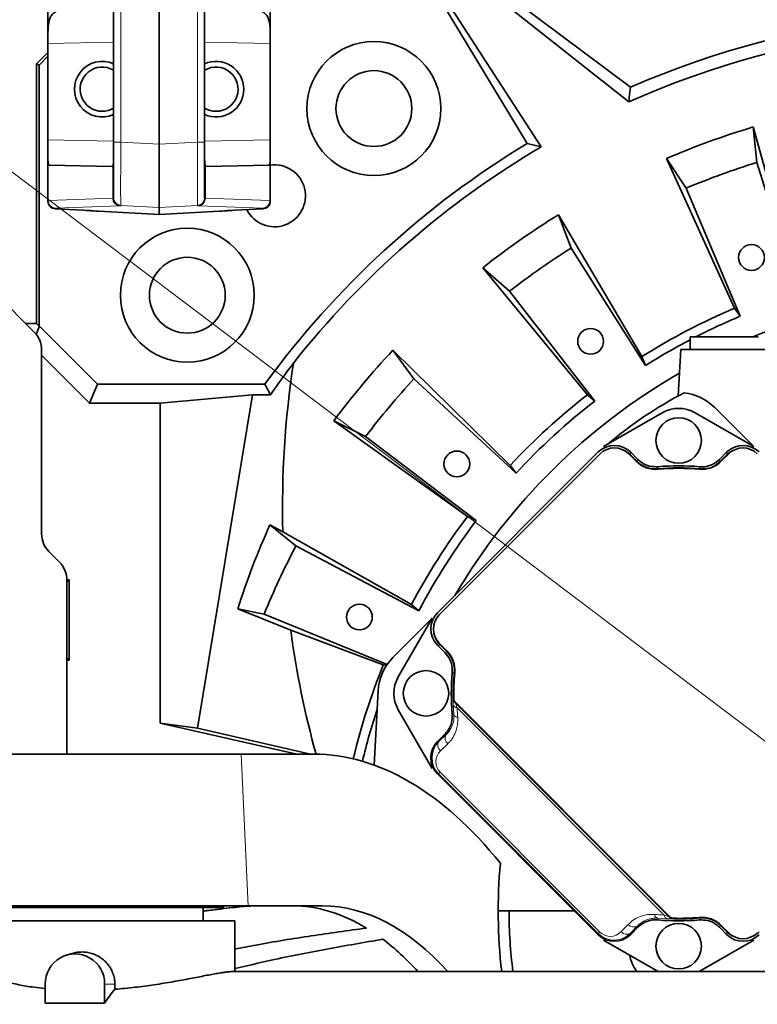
# Model space of a CAD drawing. Header units: millimetres. Extents: x 0 to 12429, y 0 to 8400.
# Tile 71 of 139: x 6683 to 6975, y 1584 to 1973. Entities that reach past the tile are written whole.
import ezdxf

# ---------------------------------------------------------------- set-up
doc = ezdxf.new("R2010")
doc.units = ezdxf.units.MM
doc.header["$LTSCALE"] = 20
doc.linetypes.add('CENTERX2', pattern=[20.32, 12.7, -2.54, 2.54, -2.54])
doc.styles.add('SLDTEXTSTYLE0', font='TXT', dxfattribs={"width": 0.605})
doc.dimstyles.new('SLDDIMSTYLE0', dxfattribs={"dimtxt": 70, "dimasz": 70, "dimexe": 0, "dimexo": 0.0625, "dimgap": 17.5, "dimtad": 0, "dimtih": 1, "dimtoh": 1, "dimdec": 1, "dimrnd": 1e-09, "dimzin": 12, "dimdsep": 46, "dimtxsty": 'SLDTEXTSTYLE0', "dimsah": 1, "dimcen": 0, "dimadec": 0, "dimazin": 3, "dimtfac": 1, "dimtofl": 0, "dimtmove": 0, "dimatfit": 3, "dimfxl": 1, "dimfrac": 2, "dimtolj": 1, "dimtzin": 12, "dimarcsym": 0})

# ---------------------------------------------------------------- blocks, each defined once
blk = doc.blocks.new('_D_53')
at = {"color": 7, "linetype": 'Continuous', "lineweight": 0}
for p, q in [((6360.51, 2154.4), (5330.67, 2154.4)), ((6561.94, 2002.21), (6360.51, 2154.4)), ((7067, 1620.63), (6561.94, 2002.21))]:
    blk.add_line(p, q, dxfattribs=at)
at = {"color": 7, "linetype": 'Continuous', "lineweight": 18}
blk.add_solid([(6561.94, 2002.21), (6512.12, 2052.39), (6500.06, 2036.43)], dxfattribs=at)
at = {"color": 7, "linetype": 'Continuous', "lineweight": 18, "char_height": 70, "attachment_point": 1, "style": 'SLDTEXTSTYLE0'}
for s, insert in [('R633', (5330.67, 2459.5)), ('Smallest circumscribed', (5330.67, 2352.06)), ('radius axis 1 back side.', (5330.67, 2244.63))]:
    blk.add_mtext(s, dxfattribs=dict(at, insert=insert))

msp = doc.modelspace()

# ---------------------------------------------------------------- linework, layer by layer
at = {"color": 7, "linetype": 'Continuous', "lineweight": 35}
for p, q in [((6720.501609, 1924.641736), (6720.501609, 2099.37944)), ((6738.501609, 2100.173785), (6738.501609, 1923.85492)), ((6756.501609, 2099.37944), (6756.501609, 1924.641736)), ((6694.501609, 1966.085214), (6694.501609, 1997.720119)), ((6782.501609, 1997.720119), (6782.501609, 1966.085214)), ((6884.219548, 1924.164073), (6850.627303, 1979.577663)), ((6879.266191, 1980.625819), (6925.001661, 1946.393586)), ((6889.714793, 1922.791593), (6854.203872, 1977.563384)), ((6878.125704, 1977.198809), (6924.340154, 1940.598442)), ((6694.501609, 1963.736168), (6694.501609, 1966.085214)), ((6694.501609, 1925.545365), (6694.501609, 1963.736168)), ((6782.501609, 1966.085214), (6782.501609, 1963.736168)), ((6782.501609, 1925.545365), (6782.501609, 1963.736168)), ((6690.001609, 1955.625819), (6694.501609, 1960.125819)), ((6691.049765, 1955.191658), (6690.001609, 1955.625819)), ((6690.001609, 1955.625819), (6690.001609, 1852.984574)), ((6694.501609, 1958.643503), (6691.049765, 1955.191658)), ((6691.049765, 1851.936418), (6691.049765, 1955.191658)), ((6973.559476, 1930.678909), (6975.073721, 1916.682001)), ((6990.970941, 1867.965845), (6973.559476, 1930.678909)), ((6694.501609, 1917.622468), (6694.501609, 1925.545365)), ((6720.501609, 1902.672883), (6720.501609, 1924.641736)), ((6756.501609, 1924.641736), (6756.501609, 1902.672883)), ((6782.501609, 1925.545365), (6782.501609, 1917.622468)), ((6889.714793, 1922.791593), (6884.219548, 1924.164073)), ((6738.501609, 1923.85492), (6738.501609, 1898.890314)), ((6694.501609, 1901.601717), (6694.501609, 1917.622468)), ((6782.501609, 1917.622468), (6782.501609, 1901.601717)), ((6947.121211, 1906.50812), (6939.284151, 1918.203712)), ((6939.284151, 1918.203712), (6966.257377, 1858.970843)), ((6975.073721, 1916.682001), (6991.383508, 1864.155904)), ((6695.054801, 1915.534185), (6719.945943, 1915.099709)), ((6757.057276, 1915.099709), (6781.948418, 1915.534185)), ((6968.390314, 1855.787066), (6947.121211, 1906.50812)), ((6694.501609, 1901.336031), (6694.501609, 1901.601717)), ((6720.501609, 1902.519168), (6720.501609, 1902.672883)), ((6756.501609, 1902.672883), (6756.501609, 1902.519168)), ((6782.501609, 1901.601717), (6782.501609, 1901.336031)), ((6708.570396, 1897.751661), (6697.344602, 1898.340007)), ((6711.604731, 1897.561569), (6711.558981, 1897.568948)), ((6738.501609, 1896.125819), (6714.593315, 1897.378856)), ((6738.501609, 1898.890314), (6738.501609, 1896.125819)), ((6762.409903, 1897.378856), (6738.501609, 1896.125819)), ((6765.398488, 1897.561569), (6765.444238, 1897.568948)), ((6779.658617, 1898.340007), (6768.432822, 1897.751661)), ((6896.495794, 1895.929503), (6901.58111, 1882.801443)), ((6929.545313, 1839.859753), (6896.495794, 1895.929503)), ((6689.072677, 1849.554751), (6655.001609, 1883.625819)), ((6901.58111, 1882.801443), (6930.929908, 1836.286413)), ((6877.214253, 1865.739586), (6866.617192, 1875.00828)), ((6866.617192, 1875.00828), (6908.001921, 1824.774907)), ((6910.886203, 1822.25166), (6877.214253, 1865.739586)), ((6966.257377, 1858.970843), (6968.390314, 1855.787066)), ((6690.001609, 1852.984574), (6685.642854, 1852.984574)), ((6691.105855, 1851.936418), (6689.788977, 1848.757192)), ((6691.049765, 1851.936418), (6690.001609, 1852.984574)), ((6691.105855, 1851.936418), (6691.049765, 1851.936418)), ((6714.093504, 1828.94877), (6691.105855, 1851.936418)), ((6948.628803, 1847.625819), (6948.628803, 1842.625819)), ((6955.224641, 1847.625819), (6948.628803, 1847.625819)), ((6975.628803, 1847.625819), (6955.224641, 1847.625819)), ((6692.001609, 1769.767954), (6692.001609, 1842.483683)), ((6831.051802, 1842.418605), (6839.361632, 1831.05405)), ((6877.487106, 1796.81323), (6831.051802, 1842.418605)), ((6944.919172, 1842.625819), (6943.960621, 1824.335585)), ((6944.919172, 1842.625819), (6979.338434, 1842.625819)), ((6710.989258, 1821.454457), (6692.001609, 1840.442106)), ((6929.545313, 1839.859753), (6930.929908, 1836.286413)), ((6839.361632, 1831.05405), (6879.74937, 1793.720009)), ((6714.093504, 1828.94877), (6710.989258, 1821.454457)), ((6714.093504, 1828.94877), (6780.389848, 1828.94877)), ((6782.524933, 1824.773009), (6780.389848, 1828.94877)), ((6775.476264, 1824.773009), (6738.917444, 1821.454457)), ((6775.476264, 1824.773009), (6753.644666, 1692.901885)), ((6782.524933, 1824.773009), (6775.476264, 1824.773009)), ((6908.001921, 1824.774907), (6910.886203, 1822.25166)), ((6710.989258, 1821.454457), (6738.917444, 1821.454457)), ((6738.917444, 1694.863686), (6738.917444, 1821.454457)), ((6973.827288, 1804.24302), (6958.270938, 1819.799369)), ((6937.628803, 1817.636671), (6914.430318, 1804.24302)), ((6973.827288, 1804.24302), (6950.628803, 1817.636671)), ((6820.240989, 1808.266955), (6807.6061, 1814.477105)), ((6807.6061, 1814.477105), (6860.582032, 1776.666548)), ((6864.021099, 1774.975785), (6820.240989, 1808.266955)), ((6912.309967, 1802.122669), (6848.668418, 1738.48112)), ((6913.016104, 1801.414593), (6849.376494, 1737.774982)), ((6927.273151, 1798.471254), (6924.329813, 1801.414593)), ((6927.980763, 1799.177856), (6925.03595, 1802.122669)), ((6927.679668, 1798.343433), (6925.03595, 1800.98715)), ((6963.221655, 1802.122669), (6960.276843, 1799.177856)), ((6963.221655, 1800.98715), (6960.577938, 1798.343433)), ((6963.927793, 1801.414593), (6960.984454, 1798.471254)), ((6877.487106, 1796.81323), (6879.74937, 1793.720009)), ((6860.582032, 1776.666548), (6864.021099, 1774.975785)), ((6782.33546, 1773.271218), (6792.655442, 1764.96632)), ((6787.480523, 1770.517509), (6782.33546, 1773.271218)), ((6838.343998, 1741.759827), (6787.480523, 1770.517509)), ((6792.655442, 1764.96632), (6841.329762, 1739.357521)), ((6699.072677, 1758.554751), (6694.930542, 1762.696886)), ((6702.876496, 1751.500705), (6702.001595, 1751.500705)), ((6702.876496, 1751.500705), (6702.001609, 1750.625819)), ((6702.001609, 1682.625819), (6702.001609, 1751.483683)), ((6702.876496, 1719.750932), (6702.876496, 1751.500705)), ((6838.343998, 1741.759827), (6841.329762, 1739.357521)), ((6780.084053, 1738.00689), (6769.635171, 1740.071384)), ((6769.635171, 1740.071384), (6790.597626, 1731.632438)), ((6828.730692, 1718.105024), (6780.084053, 1738.00689)), ((6830.991718, 1720.80442), (6846.548067, 1736.360769)), ((6846.548067, 1736.360769), (6833.154416, 1713.162284)), ((6790.597626, 1731.632438), (6827.229296, 1717.924271)), ((6848.668418, 1725.755136), (6851.61323, 1722.810324)), ((6849.376494, 1726.461274), (6852.319833, 1723.517935)), ((6849.803937, 1725.755136), (6852.447654, 1723.111419)), ((6702.876496, 1719.750932), (6702.001609, 1720.625819)), ((6702.001609, 1719.750932), (6702.876496, 1719.750932)), ((6827.229296, 1717.924271), (6828.448847, 1717.683229)), ((6823.617965, 1678.261119), (6825.161263, 1707.709003)), ((6855.740455, 1703.12675), (6940.593269, 1618.273936)), ((6940.226337, 1618.362174), (6855.828693, 1702.759818)), ((6833.154416, 1700.162284), (6846.548067, 1676.963799)), ((6738.917444, 1694.863686), (6793.001035, 1682.625819)), ((6753.644666, 1692.901885), (6738.917444, 1694.863686)), ((6798.358632, 1682.625819), (6753.644666, 1692.901885)), ((6851.61323, 1690.514244), (6848.668418, 1687.569432)), ((6770.978465, 1682.625819), (6658.001609, 1682.625819)), ((6799.64733, 1682.625819), (6770.978465, 1682.625819)), ((6848.668418, 1674.843448), (6912.309967, 1611.201899)), ((6654.857143, 1622.625819), (6773.754864, 1622.625819)), ((6764.001609, 1621.975819), (6672.001609, 1621.975819)), ((6756.001609, 1616.625819), (6756.001609, 1621.975819)), ((6764.001609, 1621.975819), (6764.001609, 1622.625819)), ((6773.754864, 1622.625819), (6803.208659, 1622.625819)), ((6902.886048, 1620.625819), (6872.701609, 1620.625819)), ((6768.501609, 1616.625819), (6668.501609, 1616.625819)), ((6768.501609, 1596.625819), (6768.501609, 1616.625819)), ((6925.03595, 1611.201899), (6927.980763, 1614.146712)), ((6960.276843, 1614.146712), (6963.221655, 1611.201899)), ((6960.577938, 1614.981135), (6963.221655, 1612.337418)), ((6960.984454, 1614.853314), (6963.927793, 1611.909975)), ((6914.430318, 1609.081548), (6936.004275, 1596.625819)), ((6952.253331, 1596.625819), (6973.827288, 1609.081548)), ((6705.054064, 1603.971517), (6702.300615, 1603.255397)), ((7052.428442, 1596.625819), (6767.351938, 1596.625819)), ((6693.456747, 1591.625819), (6693.456747, 1584.118676)), ((6716.932228, 1584.118676), (6716.932228, 1591.625819)), ((6720.994146, 1591.625819), (6720.994146, 1589.611666)), ((6693.456747, 1584.118676), (6716.932228, 1584.118676))]:
    msp.add_line(p, q, dxfattribs=at)
at = {"color": 8, "linetype": 'Continuous', "lineweight": 18}
for p, q in [((6723.344602, 2099.37944), (6723.344602, 1924.641736)), ((6753.658617, 1924.641736), (6753.658617, 2099.37944)), ((6720.501609, 1964.260208), (6694.501609, 1963.736168)), ((6782.501609, 1963.736168), (6756.501609, 1964.260208)), ((6694.501609, 1925.545365), (6720.501609, 1925.091533)), ((6723.344602, 1924.641736), (6720.501609, 1924.641736)), ((6723.344602, 1924.641736), (6738.501609, 1923.85492)), ((6738.501609, 1923.85492), (6753.658617, 1924.641736)), ((6753.658617, 1924.641736), (6756.501609, 1924.641736)), ((6756.501609, 1925.091533), (6782.501609, 1925.545365)), ((6694.622905, 1916.335252), (6694.622905, 1901.614117)), ((6782.380314, 1901.614117), (6782.380314, 1916.335252)), ((6720.137722, 1902.473212), (6720.137722, 1915.247134)), ((6756.865497, 1915.247134), (6756.865497, 1902.473212)), ((6694.622905, 1901.614117), (6720.137722, 1902.473212)), ((6756.865497, 1902.473212), (6782.380314, 1901.614117)), ((6697.344602, 1898.605964), (6697.344602, 1898.340007)), ((6722.96252, 1899.477459), (6697.447703, 1898.618365)), ((6738.501609, 1898.890314), (6723.344602, 1899.67713)), ((6723.344602, 1899.67713), (6723.344602, 1899.523415)), ((6753.658617, 1899.67713), (6738.501609, 1898.890314)), ((6753.658617, 1899.523415), (6753.658617, 1899.67713)), ((6779.555516, 1898.618365), (6754.040699, 1899.477459)), ((6779.658617, 1898.340007), (6779.658617, 1898.605964)), ((6925.03595, 1802.122669), (6925.03595, 1800.98715)), ((6963.221655, 1800.98715), (6963.221655, 1802.122669)), ((6849.803937, 1725.755136), (6848.668418, 1725.755136)), ((6854.919852, 1704.805191), (6854.950788, 1704.818823)), ((6855.178501, 1698.276807), (6854.938939, 1702.218341)), ((6855.797748, 1702.746622), (6940.213141, 1618.331229)), ((6938.334129, 1618.968247), (6856.434766, 1700.86761)), ((6849.247715, 1687.569432), (6852.110954, 1690.334429)), ((6848.668418, 1687.569432), (6849.247715, 1687.569432)), ((6852.731952, 1686.713432), (6849.868713, 1683.948434)), ((6773.754864, 1622.625819), (6770.978465, 1682.625819)), ((6849.096996, 1674.843448), (6848.668418, 1674.843448)), ((6849.096996, 1674.843448), (6849.717993, 1675.464445)), ((6912.309967, 1611.630477), (6849.096996, 1674.843448)), ((6849.717993, 1675.464445), (6912.930964, 1612.251474)), ((6939.68486, 1617.47242), (6935.743326, 1617.711982)), ((6942.285341, 1617.484269), (6942.27171, 1617.453333)), ((6921.414953, 1612.402194), (6924.179951, 1615.265433)), ((6927.800948, 1614.644435), (6925.03595, 1611.781197)), ((6912.309967, 1611.630477), (6912.930964, 1612.251474)), ((6912.309967, 1611.201899), (6912.309967, 1611.630477)), ((6925.03595, 1611.781197), (6925.03595, 1611.201899)), ((6963.221655, 1611.201899), (6963.221655, 1612.337418)), ((6720.994146, 1591.625819), (6716.932228, 1591.625819))]:
    msp.add_line(p, q, dxfattribs=at)
at = {"color": 7, "linetype": 'Continuous', "lineweight": 35, "flags": 128}
msp.add_lwpolyline([(6925.001661, 1946.393586), (6924.668691, 1943.503405), (6924.340154, 1940.598442)], dxfattribs=at)
at = {"color": 8, "linetype": 'Continuous', "lineweight": 18, "flags": 128}
for points in [[(6927.679668, 1798.343433), (6927.829778, 1798.760051), (6927.980763, 1799.177856)], [(6935.958434, 1796.290656), (6935.843714, 1795.929591), (6935.695035, 1795.459741)], [(6952.56257, 1795.459741), (6952.44829, 1795.821082), (6952.299172, 1796.290656)], [(6960.276843, 1799.177856), (6960.427828, 1798.760051), (6960.577938, 1798.343433)], [(6851.61323, 1722.810324), (6852.031035, 1722.961309), (6852.447654, 1723.111419)], [(6855.331346, 1715.096052), (6854.970005, 1714.981771), (6854.500431, 1714.832653)], [(6855.828693, 1702.759818), (6855.802591, 1702.748688), (6855.797748, 1702.746622)], [(6854.500431, 1698.491915), (6854.861495, 1698.377195), (6855.178501, 1698.276807)], [(6852.110954, 1690.334429), (6851.945507, 1690.394131), (6851.61323, 1690.514244)], [(6940.213141, 1618.331229), (6940.215206, 1618.336072), (6940.226337, 1618.362174)], [(6952.299172, 1617.033912), (6952.413892, 1617.394977), (6952.56257, 1617.864827)], [(6927.980763, 1614.146712), (6927.86065, 1614.478988), (6927.800948, 1614.644435)], [(6960.577938, 1614.981135), (6960.427828, 1614.564517), (6960.276843, 1614.146712)]]:
    msp.add_lwpolyline(points, dxfattribs=at)
at = {"color": 7, "linetype": 'CENTERX2', "lineweight": 18}
for radius in [633, 532]:
    msp.add_circle((7067.001609, 1620.625819), radius, dxfattribs=at)
at = {"color": 7, "linetype": 'Continuous', "lineweight": 35}
for centre, radius in [((6823.497038, 1937.967155), 26.5), ((6823.497038, 1937.967155), 15), ((6749.660273, 1864.13039), 26.5), ((6972.94607, 1879.041289), 5.1), ((6749.660273, 1864.13039), 15), ((6909.268089, 1845.892631), 5.1), ((6944.128803, 1806.662284), 9), ((6856.339388, 1797.392411), 5.1), ((6817.766968, 1736.845841), 5.1), ((6844.128803, 1706.662284), 9), ((6944.128803, 1606.662284), 9)]:
    msp.add_circle(centre, radius, dxfattribs=at)
for centre, radius, start, end in [((7067.001609, 1620.625819), 355.371107, 77.55442639, 113.55205877), ((7067.001609, 1620.625819), 350.335226, 78.56400512, 114.02995071), ((6716.001609, 1945.625819), 11, 65.85226008, 294.14773992), ((6761.001609, 1945.625819), 11, 0, 114.14773992), ((6716.001609, 1945.625819), 8.75, 59.05027692, 270), ((6761.001609, 1945.625819), 8.75, 270, 120.94972308), ((6761.001609, 1945.625819), 11, 245.85226008, 0), ((6716.001609, 1945.625819), 8.75, 270, 300.94972308), ((6761.001609, 1945.625819), 8.75, 239.05027692, 270), ((7067.001609, 1620.625819), 323.827657, 106.77147388, 113.22852612), ((7067.001609, 1620.625819), 354.322951, 121.05514918, 143.98857695), ((7067.001609, 1620.625819), 350.335226, 120.40101696, 141.79800847), ((7067.001609, 1620.625819), 310, 107.25, 112.75), ((6784.158897, 1903.468531), 12.25, 206.5066751, 97.77531882), ((7067.001609, 1620.625819), 323.827657, 121.77147388, 128.22852612), ((7067.001609, 1620.625819), 310, 122.25, 127.75), ((7067.001609, 1620.625819), 245.5, 80.85289645, 112.38532819), ((7067.001609, 1620.625819), 258.761959, 112.91292214, 122.08707786), ((7067.001609, 1620.625819), 255, 112.75, 117.10210365), ((6682.001609, 1842.483683), 10, 0, 45), ((7067.001609, 1620.625819), 255, 117.65891801, 122.25), ((7067.001609, 1620.625819), 323.827657, 136.77147388, 143.22852612), ((7067.001609, 1620.625819), 310, 137.25, 142.75), ((7067.001609, 1620.625819), 245.5, 119.95126662, 149.46181104), ((7067.001609, 1620.625819), 258.761959, 127.91292214, 137.08707786), ((7020.297579, 1683.118128), 160.507691, 117.46063504, 130.47864809), ((6944.128803, 1805.657233), 20, 45, 83.82184385), ((7067.001609, 1620.625819), 255, 127.75, 137.25), ((6944.128803, 1806.378341), 13, 60, 120), ((6918.672959, 1795.757738), 8, 45, 135), ((6969.584647, 1795.757738), 8, 45, 135), ((6935.051326, 1806.249429), 11, 225, 275.2081805), ((6944.128803, 1706.662284), 89.197067, 84.57446054, 95.42553946), ((6944.128803, 1706.662284), 90, 84.79141064, 95.20858936), ((6944.128803, 1706.662284), 89, 84.7918195, 95.2081805), ((6953.20628, 1806.249429), 11, 264.7918195, 315), ((7067.001609, 1620.625819), 258.761959, 142.91292214, 152.08707786), ((7067.001609, 1620.625819), 255, 142.75, 152.25), ((6702.001609, 1769.767954), 10, 180, 225), ((7067.001609, 1620.625819), 310, 152.25, 157.75), ((6692.001609, 1751.483683), 10, 0, 45), ((6855.033348, 1732.118128), 8, 135, 225), ((6844.541658, 1715.739761), 11, 354.7918195, 45), ((7067.001609, 1620.625819), 258.761959, 157.91292214, 166.56310999), ((6845.133853, 1706.662284), 20, 135, 177), ((6944.128803, 1706.662284), 90, 174.79141064, 185.20858936), ((6944.128803, 1706.662284), 89.197067, 174.57446054, 181.18423265), ((6944.128803, 1706.662284), 89, 174.7918195, 181.39718103), ((6844.412746, 1706.662284), 13, 150, 210), ((6857.154669, 1704.540964), 2, 181.39718103, 225), ((7067.001609, 1620.625819), 255, 161.78911044, 166.58416515), ((7082.701609, 1620.625819), 210, 174.85935898, 186.56242787), ((7067.001609, 1620.625819), 190, 180, 187.25674731), ((6944.128803, 1706.662284), 90, 264.79141064, 275.20858936), ((6942.007482, 1619.68815), 2, 225, 268.60281897), ((6944.128803, 1706.662284), 89, 268.60281897, 275.2081805), ((6944.128803, 1706.662284), 89.197067, 268.81576735, 275.42553946), ((6953.20628, 1607.075139), 11, 45, 95.2081805), ((6969.584647, 1617.56683), 8, 225, 315), ((6705.194488, 1591.82344), 11.739404, 359.03543625, 180.96456375), ((6944.128803, 1607.667335), 20, 192.93943353, 213.50953869)]:
    msp.add_arc(centre, radius, start, end, dxfattribs=at)
at = {"color": 8, "linetype": 'Continuous', "lineweight": 18}
for centre, radius, start, end in [((6697.501533, 1901.60178), 2.999924, 180.00120825, 267.00138652), ((6697.616431, 1901.607139), 2.993534, 179.86644549, 266.76886083), ((6723.131247, 1902.466234), 2.993534, 179.86644549, 266.76886083), ((6723.501533, 1902.672946), 2.999924, 180.00120825, 267.00138652), ((6723.501533, 1902.519231), 2.999924, 180.00120825, 267.00138652), ((6753.501686, 1902.672946), 2.999924, 272.99861348, 359.99879175), ((6753.501686, 1902.519231), 2.999924, 272.99861348, 359.99879175), ((6753.871971, 1902.466234), 2.993534, 273.23113917, 0.13355451), ((6779.386788, 1901.607139), 2.993534, 273.23113917, 0.13355451), ((6779.501686, 1901.60178), 2.999924, 272.99861348, 359.99879175), ((6857.919681, 1704.868019), 3.000487, 181.19981726, 224.99275631), ((6856.708033, 1702.673852), 1.826796, 194.43902141, 261.39692657), ((6856.853408, 1698.804128), 1.755956, 197.47587437, 263.8340527), ((6854.397711, 1688.862857), 2.719335, 147.23793376, 232.22505868), ((6851.534472, 1686.097859), 2.719335, 147.23793376, 232.22505868), ((6936.270647, 1619.386889), 1.755956, 186.1659473, 252.52412563), ((7290.593802, 1729.910223), 372.165697, 197.54614994, 197.65566738), ((6940.140371, 1619.241514), 1.826796, 188.60307343, 255.56097859), ((6942.334537, 1620.453162), 3.000487, 225.00724369, 268.80018274), ((6923.564378, 1614.067953), 2.719335, 217.77494132, 302.76206624), ((6926.329376, 1616.931192), 2.719335, 217.77494132, 302.76206624)]:
    msp.add_arc(centre, radius, start, end, dxfattribs=at)
for centre, major_axis, ratio, start_param, end_param in [((6723.501609, 1924.701506), (0.155479, 25.02559), 0.0062588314, 1.5732235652, 3.1317832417), ((6753.501609, 1924.701506), (-0.155479, 25.02559), 0.0062588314, 3.1514020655, 4.709961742), ((6714.501609, 1900.710744), (19.999999, -0.891031), 0.0080792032, 3.0317624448, 3.1419525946), ((6660.501609, 1905.821007), (59.999991, -3.302169), 0.0099698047, 6.1735438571, 6.2837340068), ((6816.501609, 1905.821007), (59.999991, 3.302169), 0.0099698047, 3.141043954, 3.2512341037), ((6762.501609, 1900.710744), (19.999999, 0.891031), 0.0080792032, 6.2828253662, 6.3930155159), ((6714.344602, 1897.714991), (16.999998, -0.891053), 0.0094977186, 3.0319003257, 3.1420904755), ((6660.344602, 1902.825255), (62.999992, -3.302138), 0.0094977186, 6.1734929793, 6.2836831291), ((6816.658617, 1902.825255), (62.999992, 3.302138), 0.0094977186, 3.1410948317, 3.2512849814), ((6762.658617, 1897.714991), (16.999998, 0.891053), 0.0094977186, 6.2826874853, 6.392877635), ((6941.57709, 1704.110571), (60.252611, 60.252611), 0.9998476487, 2.3941888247, 2.438982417), ((6855.613338, 1681.20644), (8.452574, 3.450243), 0.9834151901, 1.9629149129, 3.5334066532), ((6854.113338, 1679.70644), (5.684093, 2.296523), 0.9751955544, 1.9635715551, 3.5340632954), ((6941.57709, 1704.110571), (60.252611, 60.252611), 0.9998476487, 3.8442028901, 3.8889964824), ((6917.172959, 1616.646819), (2.296523, 5.684093), 0.9751955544, 2.7491220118, 4.3196137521), ((6918.672959, 1618.146819), (3.450243, 8.452574), 0.9834151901, 2.749778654, 4.3202703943)]:
    msp.add_ellipse(centre, major_axis=major_axis, ratio=ratio, start_param=start_param, end_param=end_param, dxfattribs=at)
at = {"color": 7, "linetype": 'Continuous', "lineweight": 35}
for centre, major_axis, ratio, start_param, end_param in [((6695.054801, 1925.535709), (-0.002163, 10.001542), 0.1106210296, 2.7386074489, 3.1396378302), ((6781.948418, 1925.535709), (0.002163, 10.001542), 0.1106210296, 3.143547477, 3.5445778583), ((6719.945606, 1925.101238), (-0.002514, 10.001548), 0.1108518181, 3.1396298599, 3.3134861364), ((6757.057613, 1925.101238), (0.002514, 10.001548), 0.1108518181, 2.9696991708, 3.1435554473), ((6697.501609, 1901.336031), (0, 3.000136), 0.9999546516, 1.5707963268, 3.089232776), ((6779.501609, 1901.336031), (0, -3.000136), 0.9999546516, 0.0523598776, 1.5707963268), ((6708.570396, 1897.72309), (3, -0.157245), 0.0094977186, 0.0877642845, 1.5712941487), ((6714.593315, 1897.407427), (3, -0.157245), 0.0094977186, 3.2293569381, 4.7128868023), ((6762.409903, 1897.407427), (3, 0.157245), 0.0094977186, 4.7118911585, 6.1954210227), ((6768.432822, 1897.72309), (3, 0.157245), 0.0094977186, 1.5702985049, 3.0538283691), ((7067.001609, 1625.842797), (0, 347.157729), 0.9998870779, 0.9159107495, 0.9606035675), ((7067.001609, 1780.65295), (0, 322.208175), 0.8679465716, 1.3941142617, 1.6022577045), ((6918.672959, 1795.7558), (0, 9.002742), 0.9996954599, 5.497939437, 7.0684311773), ((6969.584647, 1795.7558), (0, 9.002742), 0.9996954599, 5.497939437, 7.0684311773), ((6918.672959, 1794.620281), (0, 9.002742), 0.9996954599, 5.497939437, 5.8211856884), ((6969.584647, 1794.620281), (0, 9.002742), 0.9996954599, 0.4619996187, 0.7852458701), ((7067.001609, 1644.684615), (0, 313.130241), 0.997043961, 1.1476306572, 1.2612534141), ((6855.035287, 1732.118128), (-9.002742, 0), 0.9996954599, 5.497939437, 7.0684311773), ((7067.001609, 1780.65295), (0, 322.208175), 0.8679465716, 1.7235286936, 1.8799547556), ((6856.170806, 1732.118128), (-9.002742, 0), 0.9996954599, 0.4619996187, 0.7852458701), ((6855.035287, 1681.20644), (-9.002742, 0), 0.9996954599, 5.497939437, 7.0684311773), ((6813.299091, 1452.625819), (-18.977907, 229.780696), 0.5291155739, 5.6167055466, 6.2395127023), ((6801.379836, 1452.625819), (-14.027149, 169.837906), 0.5291155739, 5.9161472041, 6.2395127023), ((6813.299091, 1452.625819), (-14.027149, 169.837906), 0.5291155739, 5.6791432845, 6.2395127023), ((6801.379836, 1452.625819), (-14.027149, 169.837906), 0.5291155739, 5.6791432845, 5.8421553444), ((6918.672959, 1617.568768), (0, -9.002742), 0.9996954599, 5.497939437, 7.0684311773), ((6969.584647, 1618.704287), (0, -9.002742), 0.9996954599, 5.497939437, 5.8211856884), ((6969.584647, 1617.568768), (0, -9.002742), 0.9996954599, 5.497939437, 7.0684311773), ((6969.584647, 1618.704287), (0, -9.002742), 0.9996954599, 0.4619996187, 0.7852458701), ((6733.520144, 1426.625819), (0, 170), 0.2591861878, 0.2882589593, 0.3859836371)]:
    msp.add_ellipse(centre, major_axis=major_axis, ratio=ratio, start_param=start_param, end_param=end_param, dxfattribs=at)
for points, knots in [([(6698.654453, 1976.74688), (6698.033621, 1976.470265), (6696.794628, 1975.918224), (6695.455894, 1974.306519), (6694.792805, 1972.238767), (6694.550686, 1969.868415), (6694.504354, 1967.886548), (6694.502397, 1966.601948), (6694.501609, 1966.085214)], [0, 0, 0, 0, 0.1615919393, 0.3224887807, 0.5550994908, 0.7214231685, 0.8879416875, 1, 1, 1, 1]), ([(6782.501609, 1966.085214), (6782.501547, 1966.951112), (6782.501423, 1968.682134), (6782.349399, 1971.359082), (6781.824812, 1973.767781), (6780.582566, 1975.569936), (6779.290595, 1976.399002), (6778.505562, 1976.688965), (6778.348766, 1976.74688)], [0, 0, 0, 0, 0.1881972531, 0.3762261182, 0.6182846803, 0.8043933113, 0.9609311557, 1, 1, 1, 1]), ([(6694.501609, 1917.622468), (6694.505482, 1917.374833), (6694.5133, 1916.874923), (6694.586145, 1916.516252), (6694.622905, 1916.335252)], [0, 0, 0, 0, 0.4953587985, 1, 1, 1, 1]), ([(6720.137722, 1915.247134), (6720.238357, 1915.542775), (6720.439631, 1916.134068), (6720.496192, 1917.88427), (6720.500356, 1919.161277), (6720.501609, 1919.545649)], [0, 0, 0, 0, 0.4114106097, 0.8228377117, 1, 1, 1, 1]), ([(6756.501609, 1919.545649), (6756.507437, 1918.679925), (6756.519093, 1916.948299), (6756.659116, 1915.68468), (6756.818145, 1915.347524), (6756.865497, 1915.247134)], [0, 0, 0, 0, 0.4124913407, 0.8250662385, 1, 1, 1, 1]), ([(6782.380314, 1916.335252), (6782.416512, 1916.512655), (6782.489597, 1916.870832), (6782.49758, 1917.370355), (6782.501609, 1917.622468)], [0, 0, 0, 0, 0.495293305, 1, 1, 1, 1]), ([(6935.695035, 1795.459741), (6934.567806, 1795.465358), (6932.313345, 1795.476594), (6929.546471, 1796.69893), (6928.192811, 1797.891395), (6927.679668, 1798.343433)], [0, 0, 0, 0, 0.3830665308, 0.766133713, 1, 1, 1, 1]), ([(6927.980763, 1799.177856), (6928.483943, 1798.733627), (6929.826747, 1797.548142), (6932.576752, 1796.320217), (6934.831207, 1796.30051), (6935.958434, 1796.290656)], [0, 0, 0, 0, 0.2305598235, 0.6152802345, 1, 1, 1, 1]), ([(6952.299172, 1796.290656), (6952.970109, 1796.271352), (6954.760597, 1796.219837), (6957.659509, 1797.036313), (6959.404399, 1798.464009), (6960.276843, 1799.177856)], [0, 0, 0, 0, 0.2305598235, 0.6152802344, 1, 1, 1, 1]), ([(6960.577938, 1798.343433), (6959.705494, 1797.629627), (6957.960604, 1796.202014), (6955.049178, 1795.381466), (6953.246085, 1795.438225), (6952.56257, 1795.459741)], [0, 0, 0, 0, 0.38306655, 0.7661337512, 1, 1, 1, 1]), ([(6854.500431, 1714.832653), (6854.519735, 1715.50359), (6854.57125, 1717.294078), (6853.754774, 1720.19299), (6852.327078, 1721.93788), (6851.61323, 1722.810324)], [0, 0, 0, 0, 0.2305598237, 0.6152802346, 1, 1, 1, 1]), ([(6852.447654, 1723.111419), (6853.16146, 1722.238975), (6854.589072, 1720.494085), (6855.40962, 1717.58266), (6855.352862, 1715.779566), (6855.331346, 1715.096052)], [0, 0, 0, 0, 0.3830665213, 0.7661336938, 1, 1, 1, 1]), ([(6854.950788, 1704.818823), (6855.000905, 1704.43782), (6855.095303, 1703.720194), (6855.532502, 1703.065107), (6855.797393, 1702.792079), (6855.828693, 1702.759818)], [0, 0, 0, 0, 0.4995240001, 0.9408625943, 1, 1, 1, 1]), ([(6851.61323, 1690.514244), (6852.057459, 1691.017424), (6853.242945, 1692.360229), (6854.47087, 1695.110233), (6854.490577, 1697.364689), (6854.500431, 1698.491915)], [0, 0, 0, 0, 0.2305598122, 0.6152802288, 1, 1, 1, 1]), ([(6777.313637, 1622.625819), (6776.444304, 1622.607266), (6774.703462, 1622.570116), (6771.437523, 1622.303313), (6767.559573, 1621.901452), (6762.91649, 1621.35841), (6758.967061, 1620.876057), (6756.509063, 1620.601207), (6756.001609, 1620.544465)], [0, 0, 0, 0, 0.1784814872, 0.3574093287, 0.5359164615, 0.7409022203, 0.9465092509, 1, 1, 1, 1]), ([(6935.958434, 1617.033912), (6935.287497, 1617.053216), (6933.497009, 1617.104731), (6930.598097, 1616.288255), (6928.853207, 1614.860559), (6927.980763, 1614.146712)], [0, 0, 0, 0, 0.2305598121, 0.6152802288, 1, 1, 1, 1]), ([(6940.226337, 1618.362174), (6940.526284, 1618.121952), (6941.091241, 1617.669491), (6941.860254, 1617.499491), (6942.24042, 1617.485877), (6942.285341, 1617.484269)], [0, 0, 0, 0, 0.4995240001, 0.9408625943, 1, 1, 1, 1]), ([(6960.276843, 1614.146712), (6959.773663, 1614.590941), (6958.430858, 1615.776426), (6955.680853, 1617.004351), (6953.426398, 1617.024058), (6952.299172, 1617.033912)], [0, 0, 0, 0, 0.2305598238, 0.6152802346, 1, 1, 1, 1]), ([(6952.56257, 1617.864827), (6953.689794, 1617.85921), (6955.944242, 1617.847976), (6958.711118, 1616.625649), (6960.064785, 1615.433181), (6960.577938, 1614.981135)], [0, 0, 0, 0, 0.3830644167, 0.7661294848, 1, 1, 1, 1]), ([(6820.534843, 1613.814952), (6813.247075, 1612.8102), (6798.671491, 1610.800691), (6781.323728, 1607.994862), (6771.299737, 1606.023503), (6768.501609, 1605.473212)], [0, 0, 0, 0, 0.4188926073, 0.8377878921, 1, 1, 1, 1]), ([(6827.055203, 1609.380586), (6819.665836, 1608.12568), (6804.887031, 1605.615854), (6785.359294, 1601.749245), (6773.2763, 1598.893807), (6768.501609, 1597.765458)], [0, 0, 0, 0, 0.3768835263, 0.753770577, 1, 1, 1, 1]), ([(6705.055899, 1603.966237), (6705.075952, 1603.973366), (6705.737644, 1604.208584), (6707.170025, 1604.357672), (6709.253779, 1604.371836), (6711.341617, 1603.991379), (6713.323038, 1603.294302), (6715.196517, 1602.269697), (6716.887673, 1600.954668), (6718.36821, 1599.353467), (6719.560575, 1597.529825), (6720.426035, 1595.51137), (6720.914744, 1593.523702), (6720.969867, 1592.206123), (6720.994146, 1591.625819)], [0, 0, 0, 0, 0.0028478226, 0.0939675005, 0.1878442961, 0.2771189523, 0.3689472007, 0.4589783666, 0.5515002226, 0.6436670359, 0.7385047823, 0.8305012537, 0.9253473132, 1, 1, 1, 1]), ([(6668.54402, 1596.296139), (6668.534235, 1596.262857), (6668.501666, 1596.152083), (6668.927854, 1595.758466), (6670.261518, 1595.017432), (6673.19359, 1593.888755), (6676.683039, 1592.845945), (6680.060494, 1592.013122), (6683.742404, 1591.231514), (6688.097995, 1590.445236), (6691.927872, 1590.047428), (6693.456747, 1589.888624)], [0, 0, 0, 0, 0.0342567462, 0.1140185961, 0.2681892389, 0.4266281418, 0.5846609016, 0.6656564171, 0.7472237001, 0.8990924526, 1, 1, 1, 1]), ([(6720.994146, 1589.611666), (6723.645875, 1589.846831), (6728.974364, 1590.319382), (6736.727352, 1591.385668), (6744.109585, 1592.595538), (6749.781543, 1593.647939), (6753.927671, 1594.443643), (6756.80248, 1594.998684), (6759.390614, 1595.490051), (6761.695135, 1595.909175), (6763.704528, 1596.242877), (6765.834918, 1596.55071), (6766.767219, 1596.586395), (6767.352006, 1596.608779)], [0, 0, 0, 0, 0.1213931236, 0.2439320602, 0.3697608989, 0.4971183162, 0.5624366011, 0.628234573, 0.6920508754, 0.7563320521, 0.8221098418, 0.8884181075, 1, 1, 1, 1])]:
    msp.add_open_spline(points, degree=3, knots=knots, dxfattribs=at)
at = {"color": 8, "linetype": 'Continuous', "lineweight": 18}
for points, knots in [([(6854.919852, 1704.805191), (6854.912815, 1704.751566), (6854.897602, 1704.635646), (6854.892736, 1703.728924), (6854.92245, 1702.757427), (6854.938939, 1702.218341)], [0, 0, 0, 0, 0.2770095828, 0.5988108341, 1, 1, 1, 1]), ([(6856.434766, 1700.86761), (6856.295348, 1701.254233), (6856.059412, 1701.908509), (6855.854478, 1702.530066), (6855.796583, 1702.728869), (6855.797457, 1702.74218), (6855.797748, 1702.746622)], [0, 0, 0, 0, 0.4500395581, 0.7615955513, 0.9204317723, 1, 1, 1, 1]), ([(6852.110954, 1690.334429), (6852.331283, 1690.557211), (6853.048852, 1691.28277), (6854.056218, 1692.734165), (6854.827903, 1694.598722), (6855.219135, 1696.462457), (6855.192133, 1697.668114), (6855.178501, 1698.276807)], [0, 0, 0, 0, 0.1149193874, 0.3742708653, 0.6387880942, 0.8176372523, 1, 1, 1, 1]), ([(6856.664803, 1697.05833), (6856.68663, 1696.293934), (6856.730855, 1694.74513), (6856.249243, 1692.336457), (6855.259559, 1689.877683), (6853.962502, 1687.970972), (6853.016192, 1687.003907), (6852.731952, 1686.713432)], [0, 0, 0, 0, 0.1818477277, 0.368455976, 0.6241313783, 0.8871011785, 1, 1, 1, 1]), ([(6924.179951, 1615.265433), (6924.927247, 1615.945036), (6926.444298, 1617.324666), (6929.08532, 1618.558466), (6931.795298, 1619.247298), (6933.605985, 1619.214784), (6934.524849, 1619.198285)], [0, 0, 0, 0, 0.2798782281, 0.5681671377, 0.7808591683, 1, 1, 1, 1]), ([(6935.743326, 1617.711982), (6935.047795, 1617.721585), (6933.635827, 1617.741079), (6931.739613, 1617.250724), (6929.993974, 1616.451604), (6928.698118, 1615.53184), (6928.024801, 1614.865852), (6927.800948, 1614.644435)], [0, 0, 0, 0, 0.2090823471, 0.4244499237, 0.6526543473, 0.8845202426, 1, 1, 1, 1]), ([(6938.334129, 1618.968247), (6938.704488, 1618.834595), (6939.335082, 1618.607033), (6939.915942, 1618.414381), (6940.169108, 1618.336824), (6940.196931, 1618.333289), (6940.213141, 1618.331229)], [0, 0, 0, 0, 0.43073388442, 0.73339141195, 0.84466513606, 1, 1, 1, 1]), ([(6939.68486, 1617.47242), (6940.199992, 1617.456461), (6941.130854, 1617.427622), (6942.074189, 1617.430131), (6942.205944, 1617.445608), (6942.27171, 1617.453333)], [0, 0, 0, 0, 0.3829439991, 0.6919944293, 1, 1, 1, 1])]:
    msp.add_open_spline(points, degree=3, knots=knots, dxfattribs=at)

# ---------------------------------------------------------------- dimensions: what is measured, and where the dimension line sits
at = {"color": 7, "linetype": 'Continuous', "lineweight": 18}
dim = msp.add_radius_dim(center=(7067.001609, 1620.625819), mpoint=(6561.944003, 2002.209117), text='<>\\PSmallest circumscribed\\Pradius axis 1 back side.', dimstyle='SLDDIMSTYLE0', dxfattribs=at)
dim.commit()
dim.dimension.update_dxf_attribs({"geometry": '_D_53', "text_midpoint": (5830.590868, 2315.545065), "dimtype": 164})

doc.saveas('drawing.dxf')
